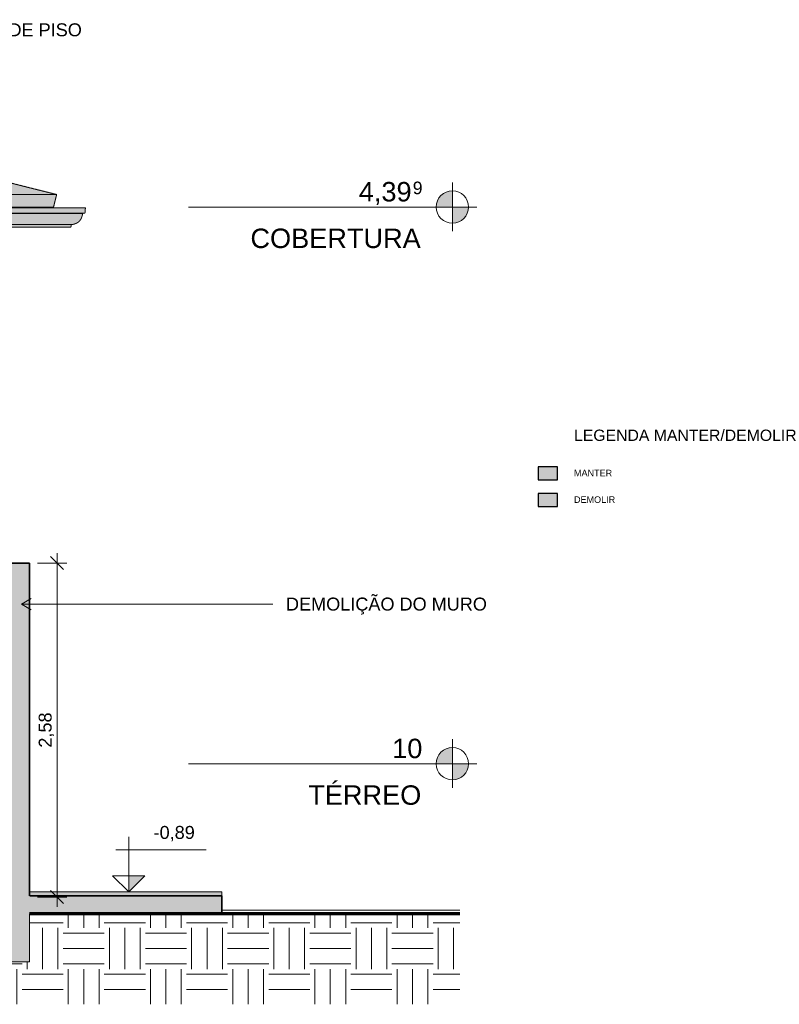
# Model space of a CAD drawing. Header units: millimetres. Extents: x -32613 to 52917, y -2150 to 8528.
# Tile 256 of 256: x 47049 to 52917, y -828 to 6775. Entities that reach past the tile are written whole.
import ezdxf

# ---------------------------------------------------------------- set-up
doc = ezdxf.new("R2010")
doc.units = ezdxf.units.MM
doc.linetypes.add('_Tracejado médio', pattern=[4, 3, -1])
for name, color, linetype, lineweight in [('A-ANNO-DIMS', 211, 'Continuous', 9), ('A-ANNO-DIMS-50', 211, 'Continuous', 9), ('A-DETL', 90, 'Continuous', 25), ('A-DETL-GENF', 92, 'Continuous', 25), ('A-FLOR', 192, 'Continuous', 18), ('A-FLOR-LEVL', 51, 'Continuous', 9), ('A-FLOR-PATT', 8, 'Continuous', 25), ('A-ROOF', 132, 'Continuous', 25), ('A-ROOF-OTLN', 132, 'Continuous', 25), ('A-ROOF-PATT', 132, 'Continuous', 25), ('A-WALL', 113, 'Continuous', 25), ('A-WALL-PATT', 111, 'Continuous', 70), ('G-ANNO-DIMS', 111, 'Continuous', 9), ('G-ANNO-TEXT', 231, 'Continuous', 9)]:
    doc.layers.add(name, color=color, linetype=linetype, lineweight=lineweight)
doc.styles.add('Arial', font='arial.ttf', dxfattribs={"height": 150})
doc.styles.add('Arial_1', font='arial.ttf', dxfattribs={"height": 97.483633})
doc.styles.add('Arial_3', font='arial.ttf', dxfattribs={"height": 100})
doc.styles.add('Arial_4', font='arial.ttf', dxfattribs={"height": 50})
doc.styles.add('Arial_B', font='txt', dxfattribs={"height": 87.5})
doc.dimstyles.new('Diagonal_-_2_0mm_Arial', dxfattribs={"dimscale": 304.8, "dimtxt": 102.02594, "dimasz": 0.328084, "dimexe": 0.246063, "dimexo": 0.0625, "dimgap": 0.024606, "dimtad": 1, "dimlfac": 0.001, "dimrnd": 0.01, "dimzin": 0, "dimdsep": 46, "dimtxsty": 'Arial_3', "dimblk1": 'OBLIQUE', "dimblk2": 'OBLIQUE', "dimsah": 1, "dimcen": 0.09, "dimdle": 0.246063, "dimadec": 0, "dimazin": 0, "dimtfac": 1, "dimtdec": 4, "dimtix": 1, "dimtmove": 0, "dimatfit": 3, "dimfxl": 0.492126, "dimfxlon": 1, "dimtvp": 1, "dimtolj": 1, "dimtzin": 0, "dimarcsym": 2})

# ---------------------------------------------------------------- blocks, each defined once
blk = doc.blocks.new('Level - M_Level Head ABNT-2835562-CORTE B - MANTER _ DEMOLIR')
at = {"layer": 'A-FLOR-LEVL'}
h = blk.add_hatch(color=256, dxfattribs=at)
edge = h.paths.add_edge_path(flags=0)
edge.add_line((33557.4, 1030), (33432.4, 1030))
edge.add_arc((33557.4, 1030), 125, 90, 180, ccw=False)
edge.add_line((33557.4, 1155), (33557.4, 1030))
h = blk.add_hatch(color=256, dxfattribs=at)
edge = h.paths.add_edge_path(flags=0)
edge.add_arc((33557.4, 1030), 125, -90, 0, ccw=False)
edge.add_line((33557.4, 905), (33557.4, 1030))
edge.add_line((33557.4, 1030), (33682.4, 1030))
for p, q in [((33557.4, 1219.5), (33557.4, 844)), ((33557.4, 1030), (33557.4, 1155)), ((33364.3, 1030), (33745, 1030)), ((33432.4, 1030), (33557.4, 1030)), ((33682.4, 1030), (33557.4, 1030)), ((33557.4, 1030), (33557.4, 905))]:
    blk.add_line(p, q, dxfattribs=at)
blk.add_circle((33557.4, 1030), 125, dxfattribs=at)
for start, end in [(90, 180), (270, 0)]:
    blk.add_arc((33557.4, 1030), 125, start, end, dxfattribs=at)
blk = doc.blocks.new('Spot Elevations - Spot elevation - Corte-10531-CORTE B - MANTER _ DEMOLIR')
at = {"layer": 'G-ANNO-DIMS'}
blk.add_hatch(color=256, dxfattribs=at).paths.add_polyline_path([(-4205.4, 1055), (-4330.4, 930), (-4330.4, 1055)], flags=0)
for p, q in [((-4330.4, 1055), (-4330.4, 1355)), ((-3731.6, 1255), (-4431.6, 1255)), ((-4455.4, 1055), (-4205.4, 1055)), ((-4330.4, 930), (-4455.4, 1055)), ((-4455.4, 1055), (-4205.4, 1055)), ((-4205.4, 1055), (-4330.4, 930)), ((-4330.4, 930), (-4330.4, 1055)), ((-4330.4, 1055), (-4330.4, 930))]:
    blk.add_line(p, q, dxfattribs=at)
blk = doc.blocks.new('DIMBLOCK6-CORTE B - MANTER _ DEMOLIR')
at = {"layer": 'A-ANNO-DIMS-50', "lineweight": 18}
for p, q in [((47338.2, 2580), (47288.2, 2630)), ((47338.2, 2580), (47388.2, 2530)), ((47338.2, 0), (47288.2, 50)), ((47338.2, 0), (47388.2, -50))]:
    blk.add_line(p, q, dxfattribs=at)
at = {"layer": 'A-ANNO-DIMS-50'}
for p, q in [((47338.2, -75), (47338.2, 2655)), ((47188.2, 2580), (47413.2, 2580)), ((47338.2, 2580), (47188.2, 2580)), ((47188.2, 0), (47413.2, 0)), ((47338.2, 0), (47188.2, 0))]:
    blk.add_line(p, q, dxfattribs=at)
at = {"layer": 'A-ANNO-DIMS-50', "color": 0, "insert": (47196.1, 1154.3), "char_height": 100, "width": 325.653, "attachment_point": 1, "rotation": 90, "line_spacing_factor": 0.941778, "style": 'Arial_3'}
blk.add_mtext('2,58', dxfattribs=at)
blk = doc.blocks.new('_Oblique')
at = {"color": 0, "linetype": 'ByBlock', "lineweight": -2}
blk.add_line((-0.5, -0.5), (0.5, 0.5), dxfattribs=at)

msp = doc.modelspace()

# ---------------------------------------------------------------- hatches: boundary and pattern name
at = {"layer": 'A-DETL-GENF'}
for color, points in [(9, [(51203.999, 3222.607), (51203.999, 3322.607), (51053.999, 3322.607), (51053.999, 3222.607)]), (20, [(51203.999, 3017.287), (51203.999, 3117.287), (51053.999, 3117.287), (51053.999, 3017.287)])]:
    msp.add_hatch(color=color, dxfattribs=at).paths.add_polyline_path(points, flags=0)
at = {"layer": 'A-FLOR-PATT'}
msp.add_hatch(color=254, dxfattribs=at).paths.add_polyline_path([(47125.459, 11.05), (48610.146, 11.05), (48610.146, 40), (47125.459, 40)], flags=0)
at = {"layer": 'A-FLOR-PATT', "lineweight": 18}
msp.add_hatch(color=21, dxfattribs=at).paths.add_polyline_path([(48610.146, -129.05), (48610.146, 11.05), (47125.459, 11.05), (47125.459, -129.05), (47989.291, -129.05)], flags=0)
h = msp.add_hatch(dxfattribs=at)
h.set_pattern_fill('FP_5', color=256, style=0, pattern_type=2)
h.set_pattern_definition([(0, (30874.76, 3294.04), (317.5, 317.5), [317.5, -317.5]), (0, (30874.76, 3413.1), (317.5, 317.5), [317.5, -317.5]), (0, (30874.76, 3532.16), (317.5, 317.5), [317.5, -317.5]), (90, (30914.45, 3571.85), (-317.5, 317.5), [317.5, -317.5]), (90, (31033.5, 3571.85), (-317.5, 317.5), [317.5, -317.5]), (90, (31152.57, 3571.85), (-317.5, 317.5), [317.5, -317.5])])
h.paths.add_polyline_path([(46750.146, -827.511), (50449.044, -827.511), (50449.044, -129.852), (47125.459, -129.852), (47125.459, -500), (46925.459, -500), (46925.459, -129.852), (46750.146, -129.852)], flags=0)
at = {"layer": 'A-ROOF'}
msp.add_hatch(color=254, dxfattribs=at).paths.add_polyline_path([(35959.522, 5328.7), (47310.997, 5328.7), (47335.124, 5425.206), (35980.459, 5425.206), (35959.56, 5328.876)], flags=0)
at = {"layer": 'A-ROOF-OTLN'}
for points in [[(47374.353, 5282.469), (47553.664, 5282.469), (47557.138, 5322.173), (36202.473, 5322.173), (36198.999, 5282.469), (47066.883, 5282.469)], [(47374.353, 5193.494), (47448.529, 5193.494), (47470.67, 5196.408), (47491.303, 5204.951), (47509.024, 5218.541), (47522.626, 5236.253), (47531.181, 5256.881), (47534.109, 5279.021), (36179.444, 5279.021), (36176.37, 5256.529), (36167.961, 5236.253), (36164.833, 5232.18), (36163.081, 5228.746), (36159.274, 5224.941), (36154.359, 5218.541), (36147.709, 5213.384), (36144.149, 5209.826), (36140.532, 5207.937), (36136.639, 5204.951), (36116.005, 5196.408), (36093.864, 5193.494), (47066.883, 5193.494)], [(36179.444, 5279.021), (47534.109, 5279.021), (47553.664, 5282.469), (36198.999, 5282.469), (36194.352, 5281.649)], [(47374.353, 5173.798), (47445.056, 5173.798), (47448.529, 5193.494), (36093.864, 5193.494), (36090.391, 5173.798), (47066.883, 5173.798)]]:
    msp.add_hatch(color=254, dxfattribs=at).paths.add_polyline_path(points, flags=0)
at = {"layer": 'A-ROOF-PATT'}
msp.add_hatch(color=254, dxfattribs=at).paths.add_polyline_path([(40456.296, 5425.206), (47335.124, 5425.206), (44279.16, 6189.197), (32945.228, 6189.197), (32795.483, 6157.751), (35980.459, 5425.206), (40302.561, 5425.206)], flags=0)
at = {"layer": 'A-WALL-PATT', "lineweight": 18}
msp.add_hatch(color=21, dxfattribs=at).paths.add_polyline_path([(46925.459, -500), (47125.459, -500), (47125.459, 2580), (46925.459, 2580), (46925.459, -280.277)], flags=0)

# ---------------------------------------------------------------- linework, layer by layer
at = {"layer": 'A-DETL'}
for p, q in [((51203.999, 3322.607), (51053.999, 3322.607)), ((51053.999, 3322.607), (51053.999, 3222.607)), ((51203.999, 3222.607), (51203.999, 3322.607)), ((51053.999, 3222.607), (51203.999, 3222.607)), ((51203.999, 3117.287), (51053.999, 3117.287)), ((51053.999, 3117.287), (51053.999, 3017.287)), ((51203.999, 3017.287), (51203.999, 3117.287)), ((51053.999, 3017.287), (51203.999, 3017.287))]:
    msp.add_line(p, q, dxfattribs=at)
at = {"layer": 'A-FLOR', "color": 30, "linetype": '_Tracejado médio'}
for p, q in [((47125.459, 40), (48610.146, 40)), ((48610.146, 40), (47125.459, 40)), ((48610.146, 11.05), (48610.146, 40))]:
    msp.add_line(p, q, dxfattribs=at)
at = {"layer": 'A-FLOR', "color": 40, "linetype": '_Tracejado médio', "lineweight": 35}
for p, q in [((48610.146, 11.05), (47125.459, 11.05)), ((48610.146, -129.05), (48610.146, 11.05)), ((47125.459, -129.05), (48610.146, -129.05))]:
    msp.add_line(p, q, dxfattribs=at)
at = {"layer": 'A-FLOR', "lineweight": 70}
msp.add_line((50449.044, -129.852), (47125.459, -129.852), dxfattribs=at)
at = {"layer": 'A-FLOR'}
for p, q in [((47125.459, -129.852), (47125.459, -500)), ((48610.146, -100), (50449.044, -100)), ((47125.459, -500), (46925.459, -500))]:
    msp.add_line(p, q, dxfattribs=at)
at = {"layer": 'A-FLOR-LEVL'}
for p, q in [((50391.75, 5328.7), (48354.465, 5328.7)), ((50391.75, 1030), (48354.465, 1030))]:
    msp.add_line(p, q, dxfattribs=at)
at = {"layer": 'A-ROOF', "color": 30, "linetype": '_Tracejado médio', "lineweight": 18}
for p, q in [((44279.16, 6189.197), (47335.124, 5425.206)), ((35980.459, 5425.206), (47335.124, 5425.206)), ((47310.997, 5328.7), (47335.124, 5425.206)), ((47310.997, 5328.7), (35980.459, 5328.7))]:
    msp.add_line(p, q, dxfattribs=at)
at = {"layer": 'A-ROOF-OTLN', "color": 30, "linetype": '_Tracejado médio', "lineweight": 18}
for p, q in [((47341.557, 5322.738), (35986.893, 5322.738)), ((47552.157, 5322.609), (36197.492, 5322.609)), ((47557.138, 5322.173), (36202.473, 5322.173)), ((47557.138, 5322.173), (47552.157, 5322.609)), ((47553.664, 5282.469), (47557.138, 5322.173)), ((47534.109, 5279.021), (36179.444, 5279.021)), ((47553.664, 5282.469), (36198.999, 5282.469)), ((47534.109, 5279.021), (47553.664, 5282.469)), ((47445.056, 5173.798), (36090.391, 5173.798)), ((36093.864, 5193.494), (47448.529, 5193.494)), ((47448.529, 5193.494), (36093.864, 5193.494)), ((47445.056, 5173.798), (47448.529, 5193.494))]:
    msp.add_line(p, q, dxfattribs=at)
msp.add_open_spline([(47448.529, 5193.494), (47452.345, 5193.494), (47459.859, 5193.983), (47470.705, 5196.172), (47479.569, 5199.177), (47486.423, 5202.258), (47491.335, 5204.898), (47496.059, 5207.855), (47500.64, 5211.117), (47505.001, 5214.67), (47509.069, 5218.498), (47512.869, 5222.585), (47517.642, 5228.357), (47522.84, 5236.131), (47527.789, 5246.193), (47532.639, 5260.359), (47534.071, 5271.555), (47534.109, 5279.021)], degree=3, knots=[0, 0, 0, 0, 0.08333333, 0.16666667, 0.25, 0.29166667, 0.33333333, 0.375, 0.41666667, 0.45833333, 0.5, 0.54166667, 0.58333333, 0.66666667, 0.75, 0.83333333, 1, 1, 1, 1], dxfattribs=at)
at = {"layer": 'A-WALL', "color": 40, "linetype": '_Tracejado médio', "lineweight": 35}
for p, q in [((47125.459, 2580), (46925.459, 2580)), ((47125.459, 11.05), (47125.459, 2580)), ((47125.459, -129.852), (47125.459, -129.05))]:
    msp.add_line(p, q, dxfattribs=at)
at = {"layer": 'A-WALL', "color": 30, "linetype": '_Tracejado médio', "lineweight": 18}
for p, q in [((47125.459, -500), (47125.459, -129.852)), ((46925.459, -500), (47125.459, -500))]:
    msp.add_line(p, q, dxfattribs=at)
at = {"layer": 'G-ANNO-TEXT', "color": 7}
for q in [(47137.955, 2306.266), (47137.955, 2219.663), (49004.651, 2262.965)]:
    msp.add_line((47062.955, 2262.965), q, dxfattribs=at)

# ---------------------------------------------------------------- block references
at = {"layer": 'A-FLOR-LEVL'}
for p in [(16834.344, 4298.7), (16834.344, 0)]:
    msp.add_blockref('Level - M_Level Head ABNT-2835562-CORTE B - MANTER _ DEMOLIR', p, dxfattribs=at)
at = {"layer": 'G-ANNO-DIMS'}
msp.add_blockref('Spot Elevations - Spot elevation - Corte-10531-CORTE B - MANTER _ DEMOLIR', (52222.559, -890), dxfattribs=at)

# ---------------------------------------------------------------- texts
at = {"layer": 'A-FLOR-LEVL', "attachment_point": 1}
for s, insert, char_height, width, style in [('4,39', (49668.749, 5521.891), 150, 505.06312, 'Arial'), ('9', (50085.468, 5524.919), 97.484, 96.2025, 'Arial_1'), ('COBERTURA', (48831.749, 5161.895), 150, 1615.40031, 'Arial'), ('10', (49926.749, 1223.191), 150, 288.6075, 'Arial'), ('TÉRREO', (49278.249, 863.195), 150, 1074.26125, 'Arial')]:
    msp.add_mtext(s, dxfattribs=dict(at, insert=insert, char_height=char_height, width=width, style=style))
at = {"layer": 'G-ANNO-DIMS', "insert": (48083.512, 549.532), "char_height": 100, "width": 380.74495, "attachment_point": 1, "line_spacing_factor": 0.941778, "style": 'Arial_3'}
msp.add_mtext('-0,89', dxfattribs=at)
at = {"layer": 'G-ANNO-TEXT', "color": 7, "attachment_point": 1}
for s, insert, char_height, width, style in [('DEMOLIÇÃO DE PISO ', (46085.835, 6746.991), 100, 1779.74625, 'Arial_3'), ('LEGENDA MANTER/DEMOLIR', (51330.913, 3609.948), 87.5, 2150.52672, 'Arial_B'), ('MANTER', (51330.913, 3299.795), 50, 362.76359, 'Arial_4'), ('DEMOLIR', (51330.913, 3094.475), 50, 390.82266, 'Arial_4'), ('DEMOLIÇÃO DO MURO', (49106.251, 2312.965), 100, 1904.00781, 'Arial_3')]:
    msp.add_mtext(s, dxfattribs=dict(at, insert=insert, char_height=char_height, width=width, style=style))

# ---------------------------------------------------------------- dimensions: what is measured, and where the dimension line sits
at = {"layer": 'A-ANNO-DIMS'}
dim = msp.add_linear_dim(base=(47338.182, 2580), p1=(47188.182, 0), p2=(47188.182, 2580), angle=90, dimstyle='Diagonal_-_2_0mm_Arial', override={"dimpost": '<>', "dimfxl": 2580}, dxfattribs=at)
dim.commit()
dim.dimension.update_dxf_attribs({"geometry": 'DIMBLOCK6-CORTE B - MANTER _ DEMOLIR', "text_midpoint": (47279.624, 1290)})

doc.saveas('drawing.dxf')
